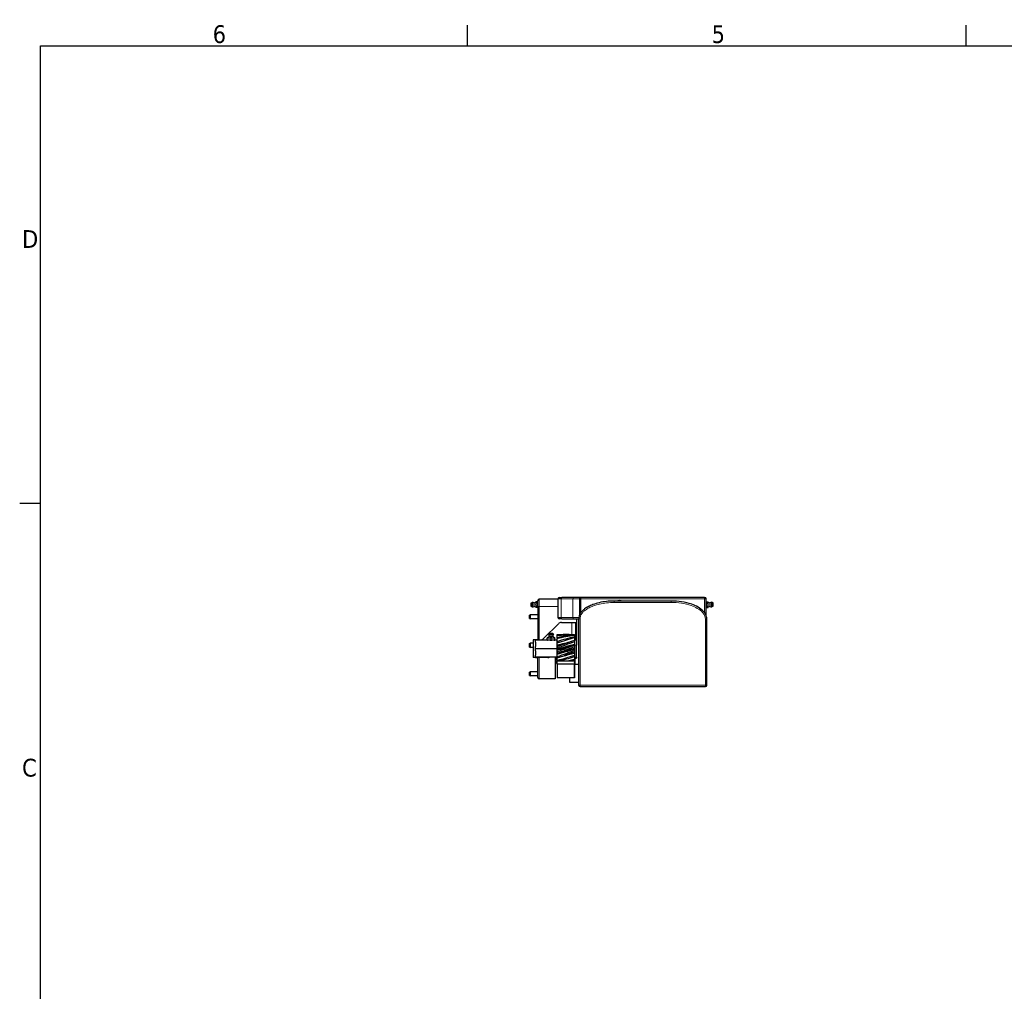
# Model space of a CAD drawing. Header units: millimetres. Extents: x 0 to 4200, y 0 to 2970.
# Tile 8 of 16: x 71 to 1454, y 1542 to 2907. Entities that reach past the tile are written whole.
import ezdxf

# ---------------------------------------------------------------- set-up
doc = ezdxf.new("R2010")
doc.units = ezdxf.units.MM
doc.header["$LTSCALE"] = 7
for name, color, linetype, lineweight in [('Bordo (ISO)', 7, 'Continuous', 25), ('Visibile (ISO)', 7, 'Continuous', 25), ('Visibile sottile (ISO)', 7, 'Continuous', 13)]:
    doc.layers.add(name, color=color, linetype=linetype, lineweight=lineweight)
doc.styles.add('Testo nota (ISO)', font='tahoma.ttf')

# ---------------------------------------------------------------- blocks, each defined once
blk = doc.blocks.new('Bordi Bordo di default')
at = {"layer": 'Bordo (ISO)'}
for p, q in [((70, 287), (70, 289.9)), ((140, 287), (140, 289.9)), ((10, 222.75), (7.1, 222.75))]:
    blk.add_line(p, q, dxfattribs=at)
at = {"layer": 'Bordo (ISO)', "flags": 128}
blk.add_lwpolyline([(10, 10), (10, 287), (410, 287), (410, 10), (10, 10)], dxfattribs=at)
at = {"layer": 'Bordo (ISO)', "char_height": 2.5, "attachment_point": 7, "style": 'Testo nota (ISO)'}
for s, insert in [('6', (34.2, 287.35)), ('5', (104.27, 287.35)), ('D', (7.43, 258.62)), ('C', (7.43, 184.33))]:
    blk.add_mtext(s, dxfattribs=dict(at, insert=insert))

msp = doc.modelspace()

# ---------------------------------------------------------------- linework, layer by layer
at = {"layer": 'Visibile (ISO)'}
for p, q in [((788.8, 2087.5), (790.6, 2088.4)), ((790.6, 2088.4), (790.6, 2082.1)), ((793, 2087.9), (793, 2082.6)), ((795.6, 2088.8), (795.9, 2089.3)), ((795.6, 2088.8), (795.6, 2088.4)), ((795.6, 2088.3), (795.6, 2088.4)), ((795.6, 2088.3), (795.6, 2085.4)), ((798.3, 2089.3), (795.9, 2089.3)), ((798.6, 2088.8), (798.3, 2089.3)), ((798.6, 2082.8), (798.6, 2090.8)), ((826.9, 2092.8), (800.6, 2092.8)), ((826.9, 2093.3), (826.9, 2067.3)), ((828.9, 2095.3), (832.5, 2095.3)), ((849.1, 2095.3), (832.5, 2095.3)), ((858.9, 2095.3), (849.1, 2095.3)), ((856.9, 2093.3), (856.9, 2070.3)), ((1032.9, 2095.3), (858.9, 2095.3)), ((985.9, 2090.3), (905.9, 2090.3)), ((1034.9, 2070.3), (1034.9, 2093.3)), ((1034.9, 2088.8), (1035.2, 2089.3)), ((1035.2, 2089.3), (1037.9, 2089.3)), ((1037.9, 2088.3), (1037.9, 2089.3)), ((1037.9, 2087.3), (1037.9, 2088.3)), ((1040.5, 2082.7), (1040.5, 2088)), ((1043, 2082.1), (1043, 2088.5)), ((1044.7, 2087.6), (1043, 2088.5)), ((788.8, 2087.5), (788.8, 2083)), ((788.8, 2083), (790.6, 2082.1)), ((795.6, 2085.2), (795.6, 2085.4)), ((795.6, 2085.2), (795.6, 2081.7)), ((795.6, 2081.8), (795.9, 2081.3)), ((798.3, 2087.3), (795.9, 2087.3)), ((798.3, 2083.3), (795.9, 2083.3)), ((798.3, 2081.3), (795.9, 2081.3)), ((798.6, 2081.8), (798.3, 2081.3)), ((798.6, 2082.8), (798.6, 2035.9)), ((1034.9, 2081.8), (1035.2, 2081.3)), ((1035.2, 2087.3), (1037.9, 2087.3)), ((1035.2, 2083.3), (1037.9, 2083.3)), ((1035.2, 2081.3), (1037.9, 2081.3)), ((1037.9, 2085.3), (1037.9, 2087.3)), ((1037.9, 2083.3), (1037.9, 2085.3)), ((1037.9, 2082.3), (1037.9, 2083.3)), ((1037.9, 2081.3), (1037.9, 2082.3)), ((1044.7, 2083.1), (1043, 2082.1)), ((1044.7, 2083.1), (1044.7, 2087.6)), ((787.1, 2070.5), (787.7, 2071.1)), ((787.1, 2065.7), (787.1, 2070.5)), ((787.1, 2065.7), (787.7, 2065.1)), ((787.7, 2071.1), (787.7, 2065.1)), ((798.6, 2071.1), (787.7, 2071.1)), ((798.6, 2065.1), (787.7, 2065.1)), ((832.5, 2065.3), (828.9, 2065.3)), ((831.7, 2060.3), (846.2, 2060.3)), ((832.5, 2065.3), (849.1, 2065.3)), ((846.2, 2060.3), (852.2, 2060.3)), ((849.1, 2065.3), (855.9, 2065.3)), ((852.2, 2035.3), (852.2, 2060.3)), ((852.9, 2065.3), (852.9, 2028.1)), ((855.9, 2065.3), (855.9, 1972.3)), ((1035.9, 1972.3), (1035.9, 2065.3)), ((806.6, 2037.7), (827.5, 2058.5)), ((795.2, 2035.9), (792.2, 2035.9)), ((792.2, 2035.9), (792.2, 2010.9)), ((798.2, 2035.9), (795.2, 2035.9)), ((795.2, 2035.9), (795.2, 2035.4)), ((795.2, 2032.4), (795.2, 2035.4)), ((825.2, 2035.4), (795.2, 2035.4)), ((798.2, 2035.9), (802.3, 2035.9)), ((812.8, 2038.4), (811.7, 2038.4)), ((811.7, 2035.7), (811.7, 2038.1)), ((812.8, 2038.4), (814.5, 2038.4)), ((815, 2045.2), (814, 2043.5)), ((814, 2043.5), (820.4, 2043.5)), ((814.5, 2038.4), (816.1, 2038.4)), ((814.6, 2041), (819.9, 2041)), ((815, 2045.2), (819.5, 2045.2)), ((818.3, 2038.4), (816.1, 2038.4)), ((817.2, 2035.7), (817.2, 2038.1)), ((818.3, 2038.4), (820, 2038.4)), ((819.5, 2045.2), (820.4, 2043.5)), ((820, 2038.4), (821.6, 2038.4)), ((822.7, 2038.4), (821.6, 2038.4)), ((822.7, 2035.7), (822.7, 2038.1)), ((825.2, 2036.9), (825.2, 2035.4)), ((825.9, 2036.9), (825.2, 2036.9)), ((825.2, 2034.8), (825.2, 2035.4)), ((825.2, 2034.8), (825.2, 2024)), ((825.9, 2042.4), (825.9, 2043.4)), ((825.9, 2043.4), (825.9, 2043.4)), ((825.9, 2043.4), (828.3, 2043.4)), ((825.9, 2042.4), (825.9, 2041.7)), ((825.9, 2038.8), (825.9, 2041.7)), ((825.9, 2038.8), (825.9, 2037.6)), ((825.9, 2033.3), (825.9, 2037.6)), ((825.9, 2033.2), (825.9, 2033.3)), ((825.9, 2033.2), (825.9, 2031.5)), ((842.4, 2043.4), (847.1, 2043.4)), ((849.9, 2043.4), (849.9, 2043)), ((849.9, 2043), (849.9, 2042.5)), ((849.9, 2042.5), (849.9, 2040)), ((849.9, 2040), (849.9, 2038.9)), ((849.9, 2038.9), (849.9, 2034.9)), ((849.9, 2036.9), (850.6, 2036.9)), ((849.9, 2034.9), (849.9, 2033.3)), ((849.9, 2033.3), (849.9, 2029.8)), ((850.6, 2009.9), (850.6, 2036.9)), ((852.2, 2035.3), (850.6, 2035.3)), ((787.1, 2030.5), (787.7, 2031.1)), ((787.1, 2025.7), (787.1, 2030.5)), ((787.1, 2025.7), (787.7, 2025.1)), ((787.7, 2031.1), (787.7, 2025.1)), ((792.2, 2031.1), (787.7, 2031.1)), ((792.2, 2025.1), (787.7, 2025.1)), ((795.2, 2032.4), (795.2, 2026.4)), ((795.2, 2023.4), (795.2, 2026.4)), ((795.2, 2020.4), (795.2, 2023.4)), ((825.2, 2023.4), (795.2, 2023.4)), ((795.2, 2020.4), (795.2, 2014.4)), ((825.2, 2023.4), (825.2, 2024)), ((825.2, 2022.8), (825.2, 2023.4)), ((825.2, 2022.8), (825.2, 2012)), ((825.9, 2028.3), (825.9, 2031.5)), ((825.9, 2027), (825.9, 2028.3)), ((825.9, 2026.2), (825.9, 2027)), ((825.9, 2026.2), (825.9, 2024.3)), ((825.9, 2022.7), (825.9, 2024.3)), ((825.9, 2021.3), (825.9, 2022.7)), ((825.9, 2018.8), (825.9, 2021.3)), ((825.9, 2018.8), (825.9, 2017)), ((849.9, 2029.8), (849.9, 2028.6)), ((849.9, 2028.6), (849.9, 2028.2)), ((849.9, 2028.2), (849.9, 2026.4)), ((849.9, 2026.4), (849.9, 2024.3)), ((849.9, 2024.3), (849.9, 2022.8)), ((849.9, 2022.8), (849.9, 2020.8)), ((849.9, 2020.8), (849.9, 2019)), ((849.9, 2019), (849.9, 2018.6)), ((852.9, 2011.6), (852.9, 2028.1)), ((795.2, 2010.9), (792.2, 2010.9)), ((795.2, 2011.4), (795.2, 2014.4)), ((795.2, 2011.4), (795.2, 2010.9)), ((825.2, 2011.4), (795.2, 2011.4)), ((795.2, 2010.9), (798.2, 2010.9)), ((812.7, 2010.9), (798.2, 2010.9)), ((798.6, 1983.1), (798.6, 2010.9)), ((822.9, 2011.4), (822.9, 1981.1)), ((822.9, 2010.3), (825.2, 2010.3)), ((824.9, 2008.1), (822.9, 2008.1)), ((824.9, 2010.3), (824.9, 2007.6)), ((825.2, 2007.6), (824.9, 2007.6)), ((825.2, 2011.4), (825.2, 2012)), ((825.2, 2011.4), (825.2, 2009.9)), ((825.2, 2007.3), (825.2, 2010.3)), ((825.9, 2009.9), (825.2, 2009.9)), ((825.2, 2007.3), (825.2, 2006.3)), ((825.2, 2004.1), (825.2, 2006.3)), ((825.9, 2016.9), (825.9, 2017)), ((825.9, 2015.8), (825.9, 2016.9)), ((825.9, 2012.1), (825.9, 2015.8)), ((825.9, 2012.1), (825.9, 2010.6)), ((825.9, 2006.9), (825.9, 2010.6)), ((825.9, 2006.9), (825.9, 2006.3)), ((825.9, 2001.8), (825.9, 2006.3)), ((825.9, 2006.3), (849.9, 2006.3)), ((849.9, 2018.6), (849.9, 2017.3)), ((849.9, 2017.3), (849.9, 2013.8)), ((849.9, 2013.8), (849.9, 2012.2)), ((849.9, 2012.2), (849.9, 2008.1)), ((849.9, 2009.9), (850.6, 2009.9)), ((849.9, 2008.1), (849.9, 2007)), ((849.9, 2007), (849.9, 2006.3)), ((849.9, 2006.3), (849.9, 2001.8)), ((850.6, 2010.3), (852.9, 2010.3)), ((850.7, 2010.3), (850.7, 2008.9)), ((850.7, 2008.9), (850.7, 2007.7)), ((850.7, 2007.7), (850.7, 2005)), ((850.7, 2007.6), (850.9, 2007.6)), ((850.7, 2005), (850.7, 2004.3)), ((850.9, 2007.6), (850.9, 2010.3)), ((852.9, 2011.6), (852.9, 2010.3)), ((787.1, 1990.5), (787.7, 1991.1)), ((787.7, 1991.1), (787.7, 1985.1)), ((798.6, 1991.1), (787.7, 1991.1)), ((825.2, 2004.1), (825.2, 2003.5)), ((825.2, 2002.8), (825.2, 2003.5)), ((825.2, 2002.8), (825.2, 2002.8)), ((825.2, 2002.8), (825.9, 2002.8)), ((849.9, 2001.8), (825.9, 2001.8)), ((825.9, 2001.8), (825.9, 1982.3)), ((849.9, 1982.3), (849.9, 2001.8)), ((855.9, 2001.3), (849.9, 2001.3)), ((849.9, 2001.3), (849.9, 1982.3)), ((850.7, 2004.3), (850.7, 2003)), ((850.7, 2003), (850.7, 2002.8)), ((787.1, 1985.7), (787.1, 1990.5)), ((787.1, 1985.7), (787.7, 1985.1)), ((798.6, 1985.1), (787.7, 1985.1)), ((822.9, 1981.1), (800.6, 1981.1)), ((849.9, 1982.3), (825.9, 1982.3)), ((842.9, 1982.3), (842.9, 1976.3)), ((842.9, 1976.3), (855.9, 1976.3)), ((857.9, 1970.3), (1033.9, 1970.3))]:
    msp.add_line(p, q, dxfattribs=at)
for centre, radius, start, end in [((791.2, 2085.2), 3.25, 54.6254, 100.6387), ((792.5, 2093.9), 6, 275.227, 301.3313), ((800.6, 2090.8), 2, 90, 180), ((828.9, 2093.3), 2, 90, 180), ((858.9, 2093.3), 2, 90, 180), ((1032.9, 2093.3), 2, 0, 90), ((1041, 2093.9), 6, 238.6687, 264.773), ((1042.4, 2085.3), 3.25, 79.3613, 125.3746), ((791.2, 2085.2), 3.25, 259.3613, 305.3746), ((792.5, 2076.6), 6, 58.6687, 84.773), ((1041, 2076.7), 6, 95.227, 121.3313), ((1042.4, 2085.3), 3.25, 234.6254, 280.6387), ((828.9, 2067.3), 2, 180, 270), ((831.7, 2054.3), 6, 90, 135), ((802.3, 2041.9), 6, 270, 315), ((809.3, 2043.9), 6, 293.4172, 330.7414), ((817.2, 2042.9), 3.25, 169.3613, 215.3746), ((817.2, 2042.9), 3.25, 324.6254, 10.6387), ((825.1, 2043.9), 6, 209.2586, 246.5828), ((812.7, 2016.9), 6, 270, 293.5565), ((800.6, 1983.1), 2, 180, 270), ((857.9, 1972.3), 2, 180, 270), ((1033.9, 1972.3), 2, 270, 0)]:
    msp.add_arc(centre, radius, start, end, dxfattribs=at)
for points, weights in [([(795.9, 2089.3), (795.6, 2088.8), (795.6, 2088.4)], [1, 1.03575377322, 1]), ([(795.6, 2088.3), (795.6, 2087.8), (795.9, 2087.3)], [1, 1.03575377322, 1]), ([(798.6, 2088.4), (798.6, 2088.8), (798.3, 2089.3)], [1, 1.03575377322, 1]), ([(798.3, 2087.3), (798.6, 2087.8), (798.6, 2088.3)], [1, 1.03575377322, 1]), ([(1035.2, 2089.3), (1034.9, 2088.8), (1034.9, 2088.4)], [1, 1.03575377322, 1]), ([(1034.9, 2088.3), (1034.9, 2087.8), (1035.2, 2087.3)], [1, 1.03575377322, 1]), ([(795.9, 2087.3), (795.6, 2086.3), (795.6, 2085.4)], [1, 1.03575377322, 1]), ([(795.6, 2085.2), (795.6, 2084.3), (795.9, 2083.3)], [1, 1.03575377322, 1]), ([(795.9, 2083.3), (795.6, 2082.8), (795.6, 2082.3)], [1, 1.03575377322, 1]), ([(795.6, 2082.2), (795.6, 2081.8), (795.9, 2081.3)], [1, 1.03575377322, 1]), ([(798.6, 2085.4), (798.6, 2086.3), (798.3, 2087.3)], [1, 1.03575377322, 1]), ([(798.3, 2083.3), (798.6, 2084.3), (798.6, 2085.2)], [1, 1.03575377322, 1]), ([(798.6, 2082.3), (798.6, 2082.8), (798.3, 2083.3)], [1, 1.03575377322, 1]), ([(798.3, 2081.3), (798.6, 2081.8), (798.6, 2082.2)], [1, 1.03575377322, 1]), ([(1035.2, 2087.3), (1034.9, 2086.3), (1034.9, 2085.4)], [1, 1.03575377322, 1]), ([(1034.9, 2085.2), (1034.9, 2084.3), (1035.2, 2083.3)], [1, 1.03575377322, 1]), ([(1035.2, 2083.3), (1034.9, 2082.8), (1034.9, 2082.3)], [1, 1.03575377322, 1]), ([(1034.9, 2082.2), (1034.9, 2081.8), (1035.2, 2081.3)], [1, 1.03575377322, 1]), ([(811.7, 2038.1), (811.7, 2038.3), (811.7, 2038.4)], [1, 1.00579410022, 1]), ([(812.8, 2038.4), (812.3, 2038.3), (811.7, 2038.1)], [1, 1.00579410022, 1]), ([(811.7, 2035.4), (811.7, 2035.5), (811.7, 2035.7)], [1, 1.00579410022, 1]), ([(811.7, 2035.7), (812.3, 2035.5), (812.8, 2035.4)], [1, 1.00579410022, 1]), ([(817.2, 2038.1), (816.6, 2038.3), (816.1, 2038.4)], [1, 1.00579410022, 1]), ([(816.1, 2035.4), (816.6, 2035.5), (817.2, 2035.7)], [1, 1.00579410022, 1]), ([(818.3, 2038.4), (817.8, 2038.3), (817.2, 2038.1)], [1, 1.00579410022, 1]), ([(817.2, 2035.7), (817.8, 2035.5), (818.3, 2035.4)], [1, 1.00579410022, 1]), ([(822.7, 2038.1), (822.1, 2038.3), (821.6, 2038.4)], [1, 1.00579410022, 1]), ([(821.6, 2035.4), (822.1, 2035.5), (822.7, 2035.7)], [1, 1.00579410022, 1]), ([(822.7, 2038.4), (822.7, 2038.3), (822.7, 2038.1)], [1, 1.00579410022, 1]), ([(822.7, 2035.7), (822.7, 2035.5), (822.7, 2035.4)], [1, 1.00579410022, 1])]:
    msp.add_rational_spline(points, weights, degree=2, dxfattribs=at)
for points, knots in [([(905.9, 2090.3), (902.2, 2090.3), (898.5, 2090.1), (891.5, 2089.3), (888.1, 2088.7), (881.8, 2087.3), (878.8, 2086.4), (873.8, 2084.5), (871.8, 2083.6), (867.9, 2081.6), (866.1, 2080.5), (863.3, 2078.4), (862.3, 2077.6), (860.3, 2075.6), (859.3, 2074.4), (857.6, 2071.9), (856.9, 2070.5), (856.1, 2067.8), (855.9, 2066.6), (855.9, 2065.3)], [0, 0, 0, 0, 1.088931, 1.088931, 2.077373, 2.077373, 2.986039, 2.986039, 3.631397, 3.631397, 4.238422, 4.238422, 4.611415, 4.611415, 5.024394, 5.024394, 5.426583, 5.426583, 5.741583, 5.741583, 5.741583, 5.741583]), ([(1035.9, 2065.3), (1035.9, 2066.3), (1035.8, 2067.3), (1035.3, 2069.3), (1034.9, 2070.3), (1033.7, 2072.9), (1032.6, 2074.4), (1029.1, 2078.2), (1026.4, 2080.1), (1020.8, 2083.4), (1017.8, 2084.6), (1010.1, 2087.4), (1005.3, 2088.5), (995.7, 2089.9), (990.8, 2090.3), (985.9, 2090.3)], [0, 0, 0, 0, 0.254494, 0.254494, 0.524951, 0.524951, 1.013118, 1.013118, 1.942203, 1.942203, 2.871287, 2.871287, 4.306931, 4.306931, 5.742575, 5.742575, 5.742575, 5.742575])]:
    msp.add_open_spline(points, degree=3, knots=knots, dxfattribs=at)
for points in [[(825.9, 2041.7), (833.9, 2043), (841.9, 2043.6), (849.9, 2043.4)], [(825.9, 2043.4), (829, 2043.5), (832.2, 2043.4), (835.3, 2043.2)], [(842.4, 2043.4), (836.9, 2043.4), (831.4, 2043.1), (825.9, 2042.4)], [(849.9, 2043), (841.9, 2042.3), (833.9, 2040.8), (825.9, 2038.8)], [(825.9, 2037.6), (833.9, 2039.8), (841.9, 2041.5), (849.9, 2042.5)], [(849.9, 2040), (841.9, 2038.3), (833.9, 2035.9), (825.9, 2033.2)], [(825.9, 2031.5), (833.9, 2034.4), (841.9, 2037), (849.9, 2038.9)], [(849.9, 2034.9), (841.9, 2032.3), (833.9, 2029.3), (825.9, 2026.2)], [(825.9, 2028.3), (832.7, 2030.3), (839.5, 2032.1), (846.3, 2033.7)], [(825.9, 2033.3), (826.4, 2033.5), (827, 2033.6), (827.5, 2033.7)], [(825.9, 2024.3), (833.9, 2027.5), (841.9, 2030.6), (849.9, 2033.3)], [(825.9, 2022.7), (833.9, 2025.1), (841.9, 2027.6), (849.9, 2029.8)], [(849.9, 2028.2), (841.9, 2025.1), (833.9, 2021.9), (825.9, 2018.8)], [(825.9, 2021.3), (832.3, 2023.2), (838.6, 2025.2), (845, 2027)], [(825.9, 2027), (826, 2027), (826.1, 2027), (826.2, 2027)], [(825.9, 2017), (833.9, 2020), (841.9, 2023.2), (849.9, 2026.4)], [(825.9, 2015.8), (833.9, 2018), (841.9, 2020.4), (849.9, 2022.8)], [(849.9, 2020.8), (841.9, 2017.7), (833.9, 2014.7), (825.9, 2012.1)], [(835, 2019.8), (832, 2018.9), (828.9, 2017.9), (825.9, 2016.9)], [(825.9, 2010.6), (833.9, 2013), (841.9, 2015.9), (849.9, 2019)], [(826.2, 2027), (831.6, 2028.7), (837, 2030.5), (842.4, 2032.4)], [(835, 2019.8), (840, 2021.2), (844.9, 2022.8), (849.9, 2024.3)], [(845, 2027), (846.6, 2027.5), (848.3, 2028), (849.9, 2028.6)], [(825.9, 2007.4), (825.7, 2007.4), (825.4, 2007.3), (825.2, 2007.3)], [(825.2, 2006.3), (825.4, 2006.4), (825.7, 2006.4), (825.9, 2006.5)], [(849.9, 2013.8), (841.9, 2011.1), (833.9, 2008.7), (825.9, 2006.9)], [(827.9, 2006.3), (835.3, 2007.8), (842.6, 2009.8), (849.9, 2012.2)], [(833.7, 2013.1), (839.1, 2014.3), (844.5, 2015.7), (849.9, 2017.3)], [(849.9, 2018.6), (845.8, 2017.3), (841.7, 2015.9), (837.6, 2014.4)], [(849.9, 2008.1), (847.3, 2007.4), (844.7, 2006.8), (842, 2006.3)], [(846.7, 2006.3), (847.8, 2006.5), (848.9, 2006.7), (849.9, 2007)], [(850.7, 2008.9), (850.4, 2008.8), (850.2, 2008.7), (849.9, 2008.7)], [(849.9, 2007.6), (850.2, 2007.6), (850.4, 2007.7), (850.7, 2007.7)], [(850.7, 2005), (850.4, 2005), (850.2, 2004.9), (849.9, 2004.9)], [(825.9, 2004.1), (825.7, 2004.1), (825.4, 2004.1), (825.2, 2004.1)], [(825.2, 2003.5), (825.4, 2003.6), (825.7, 2003.6), (825.9, 2003.6)], [(825.9, 2002.8), (825.7, 2002.8), (825.4, 2002.8), (825.2, 2002.8)], [(849.9, 2004.2), (850.2, 2004.2), (850.4, 2004.3), (850.7, 2004.3)], [(850.7, 2003), (850.4, 2003), (850.2, 2003), (849.9, 2003)], [(849.9, 2002.8), (850.2, 2002.8), (850.4, 2002.8), (850.7, 2002.8)]]:
    msp.add_open_spline(points, degree=3, dxfattribs=at)
at = {"layer": 'Visibile sottile (ISO)'}
for p, q in [((800.6, 2092.8), (800.6, 2082.8)), ((831.4, 2093.3), (826.9, 2093.3)), ((831.4, 2067.3), (831.4, 2093.3)), ((831.4, 2093.3), (848, 2093.3)), ((848, 2093.3), (848, 2067.3)), ((848, 2093.3), (856.9, 2093.3)), ((856.9, 2093.3), (858.9, 2093.3)), ((858.9, 2093.3), (858.9, 2095.3)), ((858.9, 2093.3), (1032.9, 2093.3)), ((858.9, 2073.8), (858.9, 2093.3)), ((905.9, 2090.3), (905.9, 2088.3)), ((905.9, 2088.3), (985.9, 2088.3)), ((985.9, 2090.3), (985.9, 2088.3)), ((1032.9, 2095.3), (1032.9, 2093.3)), ((1032.9, 2093.3), (1032.9, 2073.8)), ((1032.9, 2093.3), (1034.9, 2093.3)), ((798.6, 2082.8), (800.6, 2082.8)), ((800.6, 2035.9), (800.6, 2082.8)), ((826.9, 2082.8), (800.6, 2082.8)), ((826.9, 2067.3), (831.4, 2067.3)), ((848, 2067.3), (831.4, 2067.3)), ((846.2, 2060.3), (846.2, 2043.4)), ((856.1, 2067.3), (848, 2067.3)), ((855.9, 2065.3), (857.9, 2065.3)), ((857.9, 1972.3), (857.9, 2065.3)), ((1035.9, 2065.3), (1033.9, 2065.3)), ((1033.9, 2065.3), (1033.9, 1972.3)), ((798.2, 2035.4), (798.2, 2035.9)), ((850.6, 2028.1), (852.9, 2028.1)), ((798.2, 2010.9), (798.2, 2011.4)), ((800.6, 2010.9), (800.6, 1981.1)), ((852.9, 2011.6), (850.6, 2011.6)), ((855.9, 1972.3), (857.9, 1972.3)), ((857.9, 1972.3), (857.9, 1970.3)), ((1033.9, 1972.3), (857.9, 1972.3)), ((1033.9, 1970.3), (1033.9, 1972.3)), ((1033.9, 1972.3), (1035.9, 1972.3))]:
    msp.add_line(p, q, dxfattribs=at)
msp.add_arc((913.4, 2080.3), 11, 65.38, 114.62, dxfattribs=at)
for centre, major_axis, start_param, end_param in [((832.5, 2093.3), (0, 2), 0, 1.570796), ((849.1, 2093.3), (0, 2), 0, 1.570796), ((832.5, 2067.3), (0, -2), 4.712389, 6.283185), ((849.1, 2067.3), (0, -2), 4.712389, 6.283185)]:
    msp.add_ellipse(centre, major_axis=major_axis, ratio=0.5547, start_param=start_param, end_param=end_param, dxfattribs=at)
for points, knots in [([(857.9, 2065.3), (857.9, 2066.4), (858.1, 2067.4), (858.7, 2069.7), (859.3, 2070.9), (860.8, 2073.2), (861.7, 2074.2), (863.6, 2076.1), (864.6, 2076.9), (867.2, 2078.8), (868.9, 2079.9), (872.6, 2081.8), (874.6, 2082.7), (879.4, 2084.5), (882.4, 2085.3), (888.5, 2086.8), (891.8, 2087.3), (898.6, 2088.1), (902.3, 2088.3), (905.9, 2088.3)], [-5.741583, -5.741583, -5.741583, -5.741583, -5.426583, -5.426583, -5.024394, -5.024394, -4.611415, -4.611415, -4.238422, -4.238422, -3.631397, -3.631397, -2.986039, -2.986039, -2.077373, -2.077373, -1.088931, -1.088931, 0, 0, 0, 0]), ([(985.9, 2088.3), (990.7, 2088.3), (995.5, 2088), (1004.9, 2086.5), (1009.6, 2085.4), (1017, 2082.8), (1019.9, 2081.5), (1025.3, 2078.5), (1027.8, 2076.6), (1031, 2073.1), (1032, 2071.8), (1033.1, 2069.5), (1033.4, 2068.7), (1033.8, 2067), (1033.9, 2066.1), (1033.9, 2065.3)], [-5.742575, -5.742575, -5.742575, -5.742575, -4.306931, -4.306931, -2.871287, -2.871287, -1.942203, -1.942203, -1.013118, -1.013118, -0.524951, -0.524951, -0.254494, -0.254494, 0, 0, 0, 0])]:
    msp.add_open_spline(points, degree=3, knots=knots, dxfattribs=at)

# ---------------------------------------------------------------- block references
at = {"xscale": 10, "yscale": 10, "zscale": 10}
msp.add_blockref('Bordi Bordo di default', (0, 0), dxfattribs=at)

doc.saveas('drawing.dxf')
